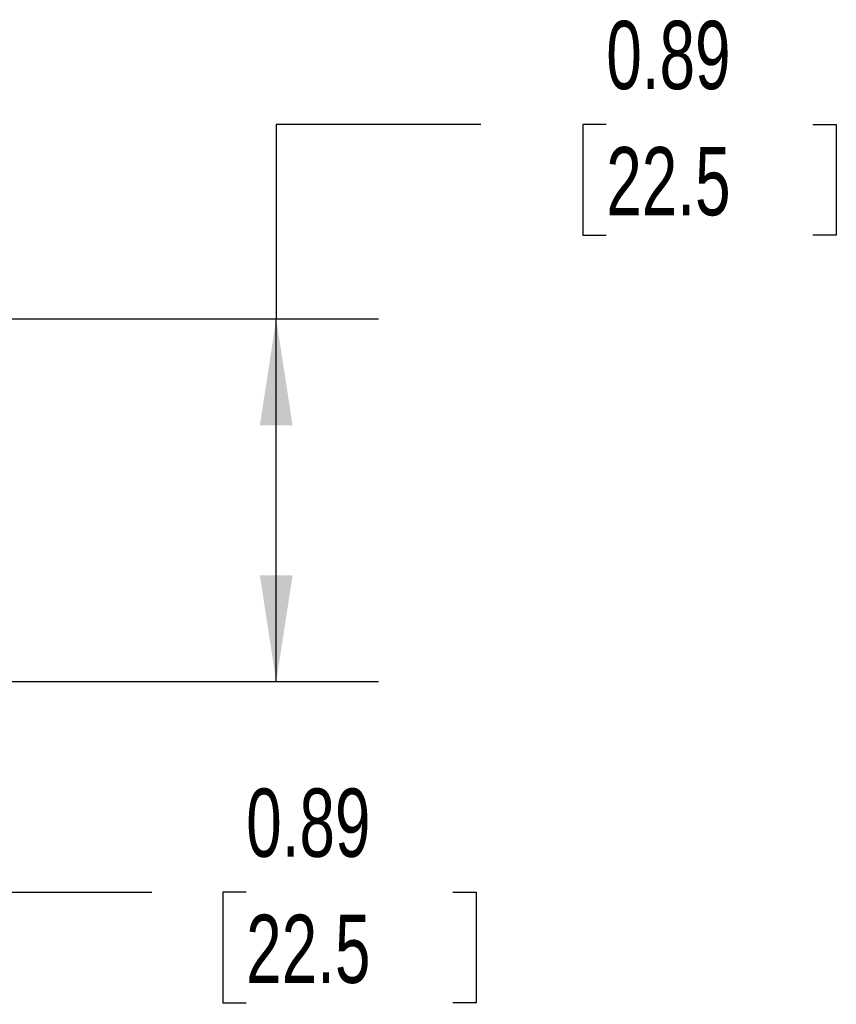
# Model space of a CAD drawing. Header units: inches. Extents: x 0.5 to 21.5, y 0.5 to 16.5.
# Tile 7 of 20: x 6.9 to 8.9, y 4 to 6.4. Entities that reach past the tile are written whole.
import ezdxf

# ---------------------------------------------------------------- set-up
doc = ezdxf.new("R2010")
doc.units = ezdxf.units.IN
doc.header["$LTSCALE"] = 2
doc.header["$MEASUREMENT"] = 0
doc.linetypes.add('SLD-Solid', pattern=[0])
doc.layers.add('DIMENSIONS', color=140, linetype='SLD-Solid', lineweight=25)
doc.styles.add('SLDTEXTSTYLE0', font='TXT', dxfattribs={"width": 0.7})
doc.dimstyles.new('SLDDIMSTYLE0', dxfattribs={"dimtxt": 0.169922, "dimasz": 0.26, "dimexe": 0, "dimexo": 0.0625, "dimgap": 0.04248, "dimtad": 0, "dimtih": 1, "dimtoh": 1, "dimrnd": 1e-09, "dimdsep": 46, "dimtxsty": 'SLDTEXTSTYLE0', "dimsah": 1, "dimcen": 0.09, "dimadec": 0, "dimazin": 2, "dimtfac": 1, "dimtofl": 0, "dimtmove": 0, "dimatfit": 3, "dimfxl": 0, "dimfrac": 2, "dimtolj": 1, "dimtzin": 12, "dimarcsym": 0})

# ---------------------------------------------------------------- blocks, each defined once
blk = doc.blocks.new('_D')
at = {"layer": 'DIMENSIONS'}
for p, q in [((5.8751, 5.0643), (5.8751, 4.0007)), ((6.761, 4.7356), (6.761, 4.0007)), ((5.8751, 4.2507), (6.761, 4.2507)), ((6.761, 4.2507), (7.2031, 4.2507)), ((7.4334, 4.2507), (7.3764, 4.2507)), ((7.3764, 4.2507), (7.3764, 3.9806)), ((7.9384, 4.2507), (7.9954, 4.2507)), ((7.9954, 4.2507), (7.9954, 3.9806)), ((7.3764, 3.9806), (7.4334, 3.9806)), ((7.9954, 3.9806), (7.9384, 3.9806))]:
    blk.add_line(p, q, dxfattribs=at)
for points in [[(5.8751, 4.2507), (6.1351, 4.2107), (6.1351, 4.2907)], [(6.761, 4.2507), (6.501, 4.2907), (6.501, 4.2107)]]:
    blk.add_solid(points, dxfattribs=at)
at = {"layer": 'DIMENSIONS', "char_height": 0.16667, "attachment_point": 1, "style": 'SLDTEXTSTYLE0'}
for s, insert in [('0.89', (7.4334, 4.5036)), ('22.5', (7.4334, 4.1955))]:
    blk.add_mtext(s, dxfattribs=dict(at, insert=insert))
blk = doc.blocks.new('_D_3')
at = {"layer": 'DIMENSIONS'}
for p, q in [((8.0068, 6.1254), (7.5068, 6.1254)), ((7.5068, 6.1254), (7.5068, 5.6505)), ((8.3132, 6.1254), (8.2561, 6.1254)), ((8.2561, 6.1254), (8.2561, 5.8553)), ((8.8181, 6.1254), (8.8752, 6.1254)), ((8.8752, 6.1254), (8.8752, 5.8553)), ((8.2561, 5.8553), (8.3132, 5.8553)), ((8.8752, 5.8553), (8.8181, 5.8553)), ((6.8033, 5.6505), (7.7568, 5.6505)), ((7.5068, 4.7647), (7.5068, 5.6505)), ((6.8033, 4.7647), (7.7568, 4.7647))]:
    blk.add_line(p, q, dxfattribs=at)
for points in [[(7.5068, 5.6505), (7.4668, 5.3905), (7.5468, 5.3905)], [(7.5068, 4.7647), (7.5468, 5.0247), (7.4668, 5.0247)]]:
    blk.add_solid(points, dxfattribs=at)
at = {"layer": 'DIMENSIONS', "char_height": 0.16667, "attachment_point": 1, "style": 'SLDTEXTSTYLE0'}
for s, insert in [('0.89', (8.3132, 6.3783)), ('22.5', (8.3132, 6.0702))]:
    blk.add_mtext(s, dxfattribs=dict(at, insert=insert))

msp = doc.modelspace()

# ---------------------------------------------------------------- dimensions: what is measured, and where the dimension line sits
at = {"layer": 'DIMENSIONS'}
dim = msp.add_linear_dim(base=(7.5068, 5.6505), p1=(6.7033, 4.7647), p2=(6.7033, 5.6505), angle=90, dimstyle='SLDDIMSTYLE0', dxfattribs=at)
dim.commit()
dim.dimension.update_dxf_attribs({"geometry": '_D_3', "text_midpoint": (7.5068, 6.1254), "dimtype": 160})
dim = msp.add_linear_dim(base=(6.761, 4.2507), p1=(5.8751, 5.1643), p2=(6.761, 4.8356), dimstyle='SLDDIMSTYLE0', dxfattribs=at)
dim.commit()
dim.dimension.update_dxf_attribs({"geometry": '_D', "text_midpoint": (7.6859, 4.2507), "dimtype": 160})

doc.saveas('drawing.dxf')
